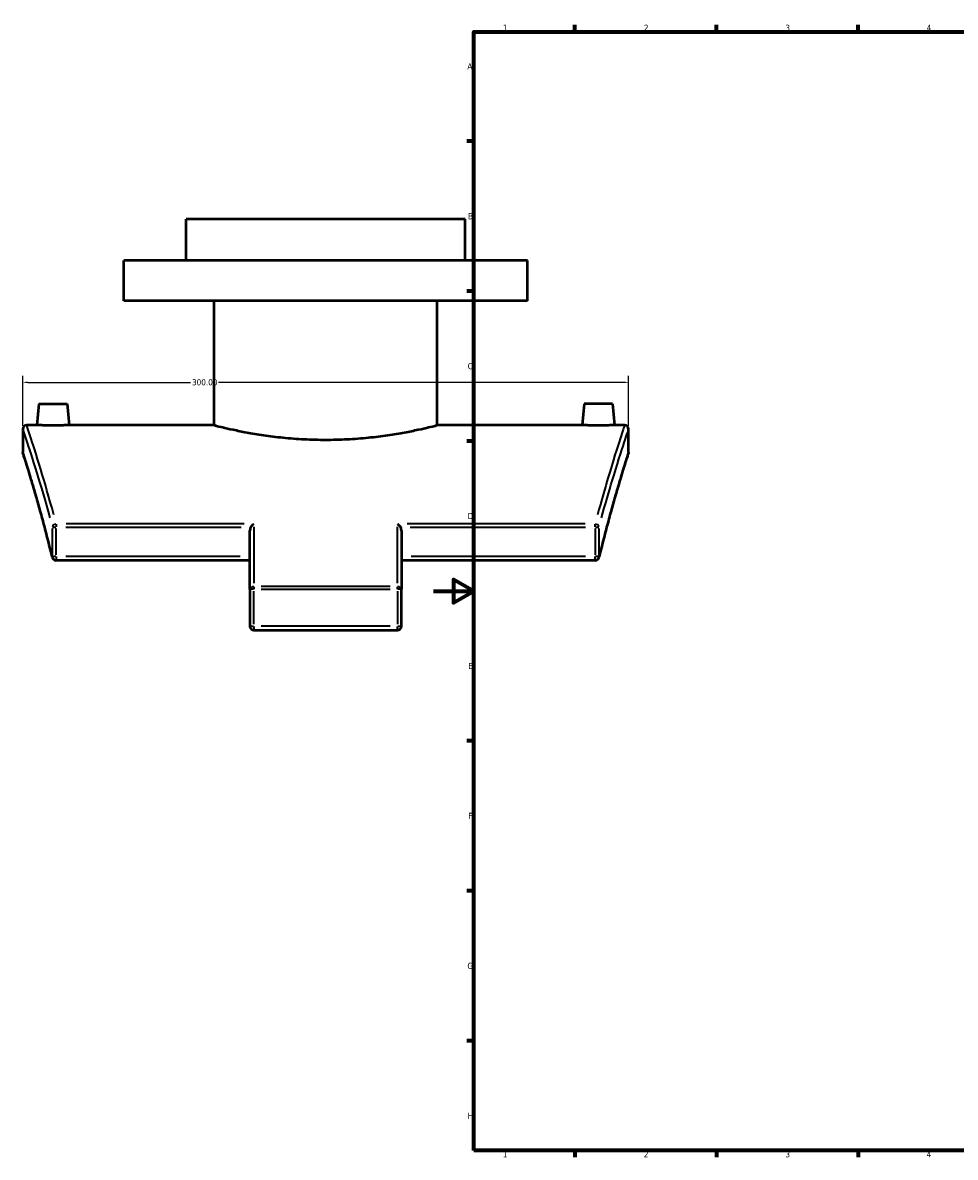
# Model space of a CAD drawing. Header units: millimetres. Extents: x -203 to 1359, y -251 to 1174.
# Tile 1 of 7: x -203 to 258, y 17 to 578. Entities that reach past the tile are written whole.
import ezdxf

# ---------------------------------------------------------------- set-up
doc = ezdxf.new("R2010")
doc.units = ezdxf.units.MM
for name, color, linetype, lineweight in [('Border (ANSI)', 7, 'Continuous', 70), ('Dimension (ANSI)', 7, 'Continuous', 25), ('Visible (ANSI)', 7, 'Continuous', 50), ('Visible Narrow (ANSI)', 7, 'Continuous', 35)]:
    doc.layers.add(name, color=color, linetype=linetype, lineweight=lineweight)
doc.styles.add('Note Text (ANSI)', font='tahoma.ttf')
doc.dimstyles.new('Default - mm (ANSI)', dxfattribs={"dimtxt": 3.048, "dimasz": 2.5, "dimexe": 3.175, "dimexo": 1.6002, "dimgap": 0.8, "dimtad": 0, "dimtoh": 1, "dimrnd": 1e-08, "dimzin": 4, "dimdsep": 46, "dimtxsty": 'Note Text (ANSI)', "dimcen": 0.09, "dimdle": 10, "dimclrd": 256, "dimclre": 256, "dimclrt": 256, "dimadec": 1, "dimazin": 1, "dimtfac": 1, "dimtofl": 0, "dimtmove": 0, "dimatfit": 3, "dimfxl": 1, "dimtolj": 1, "dimtzin": 4, "dimlwd": -1, "dimlwe": -1, "dimarcsym": 0})

# ---------------------------------------------------------------- blocks, each defined once
blk = doc.blocks.new('Borders Default Border')
at = {"layer": 'Border (ANSI)'}
for p, q in [((70.08, 574), (70.08, 577.45)), ((140.17, 574), (140.17, 577.45)), ((210.25, 574), (210.25, 577.45)), ((20, 519.75), (16.55, 519.75)), ((20, 445.5), (16.55, 445.5)), ((20, 371.25), (16.55, 371.25)), ((20, 222.75), (16.55, 222.75)), ((20, 148.5), (16.55, 148.5)), ((20, 74.25), (16.55, 74.25)), ((70.08, 20), (70.08, 16.55)), ((140.17, 20), (140.17, 16.55)), ((210.25, 20), (210.25, 16.55))]:
    blk.add_line(p, q, dxfattribs=at)
at = {"layer": 'Border (ANSI)', "flags": 128}
for points in [[(20, 20), (20, 574), (821, 574), (821, 20), (20, 20)], [(0, 297), (20, 297), (10, 302.77), (10, 291.23), (20, 297)]]:
    blk.add_lwpolyline(points, dxfattribs=at)
at = {"layer": 'Border (ANSI)', "char_height": 3.05, "attachment_point": 7, "style": 'Note Text (ANSI)'}
for s, insert in [('1', (34.35, 574.4)), ('2', (104.2, 574.4)), ('3', (174.26, 574.34)), ('4', (244.23, 574.4)), ('A', (16.78, 555.35)), ('B', (17.15, 481.1)), ('C', (16.95, 406.8)), ('D', (16.96, 332.6)), ('E', (17.21, 258.35)), ('F', (17.29, 184.1)), ('G', (16.81, 109.79)), ('H', (16.97, 35.6)), ('1', (34.35, 16.55)), ('2', (104.2, 16.55)), ('3', (174.26, 16.49)), ('4', (244.23, 16.55))]:
    blk.add_mtext(s, dxfattribs=dict(at, insert=insert))
blk = doc.blocks.new('*D13')
at = {"layer": 'Defpoints', "color": 0, "transparency": 16777216}
for p in [(-203.34, 400.34), (-203.34, 377.13), (96.66, 377.13)]:
    blk.add_point(p, dxfattribs=at)
at = {"layer": 'Dimension (ANSI)', "transparency": 16777216}
for p, q in [((-203.34, 378.73), (-203.34, 403.51)), ((-200.84, 400.34), (-120.31, 400.34)), ((94.16, 400.34), (-106.37, 400.34)), ((96.66, 378.73), (96.66, 403.51))]:
    blk.add_line(p, q, dxfattribs=at)
for points in [[(-200.84, 400.76), (-200.84, 399.92), (-203.34, 400.34)], [(94.16, 400.76), (94.16, 399.92), (96.66, 400.34)]]:
    blk.add_solid(points, dxfattribs=at)
at = {"layer": 'Dimension (ANSI)', "transparency": 16777216, "insert": (-119.51, 401.93), "char_height": 3.048, "attachment_point": 1, "style": 'Note Text (ANSI)'}
blk.add_mtext('\\A1;300.00', dxfattribs=at)

msp = doc.modelspace()

# ---------------------------------------------------------------- linework, layer by layer
at = {"layer": 'Visible (ANSI)'}
for p, q in [((15.658, 481.131), (-122.342, 481.131)), ((-122.342, 460.731), (-122.342, 481.131)), ((15.658, 460.731), (15.658, 481.131)), ((46.658, 460.731), (-153.342, 460.731)), ((-153.342, 440.731), (-153.342, 460.731)), ((46.658, 440.731), (46.658, 460.731)), ((46.658, 440.731), (-153.342, 440.731)), ((-108.542, 379.131), (-108.542, 440.731)), ((1.858, 379.131), (1.858, 440.731)), ((-195.342, 389.731), (-196.27, 379.131)), ((-195.342, 389.731), (-181.342, 389.731)), ((-181.342, 389.731), (-180.415, 379.131)), ((74.658, 389.731), (73.73, 379.131)), ((88.658, 389.731), (74.658, 389.731)), ((88.658, 389.731), (89.585, 379.131)), ((-203.342, 377.131), (-203.342, 366.131)), ((-196.27, 379.131), (-201.342, 379.131)), ((-108.542, 379.131), (-180.415, 379.131)), ((73.73, 379.131), (1.858, 379.131)), ((94.658, 379.131), (89.585, 379.131)), ((96.658, 366.131), (96.658, 377.131)), ((-90.842, 297.907), (-90.842, 327.016)), ((-15.842, 327.016), (-15.842, 297.907)), ((-90.842, 312.169), (-186.734, 312.169)), ((80.05, 312.169), (-15.842, 312.169)), ((-90.842, 297.907), (-90.842, 279.591)), ((-15.842, 279.591), (-15.842, 297.907)), ((-88.842, 277.591), (-17.842, 277.591))]:
    msp.add_line(p, q, dxfattribs=at)
for centre, start, end in [((-201.342, 377.131), 90, 180), ((94.658, 377.131), 0, 90), ((-201.342, 366.131), 180, 197.68771), ((94.658, 366.131), 342.31229, 0), ((-186.734, 314.169), 193.62904, 270), ((80.05, 314.169), 270, 346.37096), ((-88.842, 279.591), 180, 270), ((-17.842, 279.591), 270, 0)]:
    msp.add_arc(centre, 2, start, end, dxfattribs=at)
for points, knots in [([(-188.342, 378.984), (-189.339, 378.984), (-190.401, 378.992), (-192.355, 379.02), (-193.247, 379.039), (-194.654, 379.076), (-195.263, 379.096), (-196.071, 379.123), (-196.27, 379.131), (-196.27, 379.131)], [0, 0, 0, 0, 0.2989399, 0.2989399, 0.5978797, 0.5978797, 0.8967093, 0.8967093, 1.1955389, 1.1955389, 1.1955389, 1.1955389]), ([(-180.415, 379.131), (-180.415, 379.131), (-180.613, 379.123), (-181.421, 379.096), (-182.031, 379.076), (-183.437, 379.039), (-184.329, 379.02), (-186.283, 378.992), (-187.346, 378.984), (-188.342, 378.984)], [3.5866168, 3.5866168, 3.5866168, 3.5866168, 3.8854465, 3.8854465, 4.1842761, 4.1842761, 4.4832159, 4.4832159, 4.7821558, 4.7821558, 4.7821558, 4.7821558]), ([(-108.542, 379.131), (-108.542, 379.131), (-108.207, 379.044), (-106.803, 378.69), (-105.733, 378.423), (-102.912, 377.75), (-101.157, 377.345), (-97.11, 376.474), (-94.816, 376.009), (-89.933, 375.108), (-87.173, 374.639), (-81.161, 373.757), (-77.907, 373.344), (-71.112, 372.655), (-67.565, 372.38), (-60.421, 372.014), (-56.825, 371.924), (-49.86, 371.924), (-46.263, 372.014), (-39.12, 372.38), (-35.572, 372.655), (-28.777, 373.344), (-25.524, 373.757), (-19.511, 374.639), (-16.752, 375.108), (-11.868, 376.009), (-9.575, 376.474), (-5.527, 377.345), (-3.773, 377.75), (-0.951, 378.423), (0.118, 378.69), (1.523, 379.044), (1.858, 379.131), (1.858, 379.131)], [8.3577179, 8.3577179, 8.3577179, 8.3577179, 9.4023511, 9.4023511, 10.4469843, 10.4469843, 11.4916175, 11.4916175, 12.5362507, 12.5362507, 13.581047, 13.581047, 14.6258433, 14.6258433, 15.6706395, 15.6706395, 16.7154358, 16.7154358, 17.760232, 17.760232, 18.8050283, 18.8050283, 19.8498245, 19.8498245, 20.8946208, 20.8946208, 21.939254, 21.939254, 22.9838872, 22.9838872, 24.0285204, 24.0285204, 25.0731536, 25.0731536, 25.0731536, 25.0731536]), ([(81.658, 378.984), (80.661, 378.984), (79.599, 378.992), (77.645, 379.02), (76.753, 379.039), (75.346, 379.076), (74.737, 379.096), (73.929, 379.123), (73.73, 379.131), (73.73, 379.131)], [2.3910779, 2.3910779, 2.3910779, 2.3910779, 2.6900178, 2.6900178, 2.9889576, 2.9889576, 3.2877872, 3.2877872, 3.5866168, 3.5866168, 3.5866168, 3.5866168]), ([(89.585, 379.131), (89.585, 379.131), (89.387, 379.123), (88.579, 379.096), (87.969, 379.076), (86.563, 379.039), (85.671, 379.02), (83.717, 378.992), (82.654, 378.984), (81.658, 378.984)], [5.9776947, 5.9776947, 5.9776947, 5.9776947, 6.2765244, 6.2765244, 6.575354, 6.575354, 6.8742938, 6.8742938, 7.1732337, 7.1732337, 7.1732337, 7.1732337]), ([(-188.678, 313.698), (-189.472, 316.973), (-190.259, 320.116), (-191.801, 326.125), (-192.557, 328.99), (-194.023, 334.426), (-194.733, 336.997), (-196.092, 341.832), (-196.741, 344.095), (-197.964, 348.3), (-198.539, 350.241), (-199.602, 353.789), (-200.09, 355.396), (-200.969, 358.265), (-201.36, 359.527), (-202.037, 361.698), (-202.323, 362.606), (-202.783, 364.062), (-202.957, 364.61), (-203.189, 365.34), (-203.248, 365.523), (-203.248, 365.523)], [0, 0, 0, 0, 1.4908104, 1.4908104, 2.9816208, 2.9816208, 4.4724313, 4.4724313, 5.9632417, 5.9632417, 7.4540521, 7.4540521, 8.9448625, 8.9448625, 10.435673, 10.435673, 11.9264834, 11.9264834, 13.4172938, 13.4172938, 14.9081042, 14.9081042, 14.9081042, 14.9081042]), ([(96.563, 365.523), (96.563, 365.523), (96.505, 365.34), (96.272, 364.61), (96.098, 364.062), (95.639, 362.606), (95.353, 361.698), (94.676, 359.527), (94.285, 358.265), (93.405, 355.396), (92.917, 353.789), (91.854, 350.24), (91.28, 348.299), (90.056, 344.095), (89.407, 341.832), (88.049, 336.998), (87.339, 334.427), (85.873, 328.99), (85.117, 326.125), (83.574, 320.117), (82.788, 316.973), (81.994, 313.698)], [14.9081042, 14.9081042, 14.9081042, 14.9081042, 16.398933, 16.398933, 17.8897618, 17.8897618, 19.3805905, 19.3805905, 20.8714193, 20.8714193, 22.362248, 22.362248, 23.8530768, 23.8530768, 25.3439055, 25.3439055, 26.8347343, 26.8347343, 28.325563, 28.325563, 29.8163918, 29.8163918, 29.8163918, 29.8163918]), ([(-90.383, 328.68), (-90.498, 328.499), (-90.592, 328.297), (-90.775, 327.78), (-90.842, 327.366), (-90.842, 327.016)], [-1.19476627, -1.19476627, -1.19476627, -1.19476627, -1.13536285, -1.13536285, -1.03037949, -1.03037949, -1.03037949, -1.03037949]), ([(-90.383, 328.68), (-90.208, 328.954), (-90.003, 329.21), (-89.491, 329.751), (-89.167, 330.017), (-88.846, 330.223), (-88.844, 330.224), (-88.842, 330.225)], [0, 0, 0, 0, 0.09740946, 0.09740946, 0.23190541, 0.23190541, 0.23279411, 0.23279411, 0.23279411, 0.23279411]), ([(-17.842, 330.225), (-17.84, 330.224), (-17.838, 330.223), (-17.626, 330.087), (-17.414, 329.926), (-17.015, 329.567), (-16.824, 329.37), (-16.524, 329.006), (-16.407, 328.846), (-16.302, 328.68)], [-0.00089609, -0.00089609, -0.00089609, -0.00089609, 0, 0, 0.08938024, 0.08938024, 0.17454317, 0.17454317, 0.23379527, 0.23379527, 0.23379527, 0.23379527]), ([(-15.842, 327.016), (-15.842, 327.366), (-15.909, 327.78), (-16.092, 328.297), (-16.187, 328.499), (-16.302, 328.68)], [-0.34265476, -0.34265476, -0.34265476, -0.34265476, -0.23767139, -0.23767139, -0.17826798, -0.17826798, -0.17826798, -0.17826798])]:
    msp.add_open_spline(points, degree=3, knots=knots, dxfattribs=at)
at = {"layer": 'Visible Narrow (ANSI)'}
for p, q in [((-188.688, 327.955), (-188.688, 314.895)), ((-188.655, 328.68), (-186.87, 328.68)), ((-186.734, 330.168), (-186.734, 328.769)), ((-186.734, 314.895), (-186.734, 327.955)), ((-181.917, 328.68), (-95.2, 328.68)), ((-93.737, 330.225), (-181.84, 330.225)), ((-88.842, 328.826), (-88.842, 300.86)), ((-17.842, 300.86), (-17.842, 328.826)), ((75.155, 330.225), (-12.948, 330.225)), ((-11.484, 328.68), (75.232, 328.68)), ((80.05, 328.769), (80.05, 330.168)), ((80.05, 327.955), (80.05, 314.895)), ((80.185, 328.68), (81.97, 328.68)), ((82.004, 314.895), (82.004, 327.955)), ((-186.87, 314.169), (-188.655, 314.169)), ((-186.734, 314.012), (-186.734, 312.175)), ((-95.637, 314.169), (-181.94, 314.169)), ((75.255, 314.169), (-11.048, 314.169)), ((80.05, 312.175), (80.05, 314.012)), ((81.97, 314.169), (80.185, 314.169)), ((-88.999, 297.907), (-90.836, 297.907)), ((-88.842, 299.109), (-88.842, 297.975)), ((-21.392, 299.163), (-85.292, 299.163)), ((-85.292, 297.907), (-21.392, 297.907)), ((-17.842, 297.975), (-17.842, 299.109)), ((-15.848, 297.907), (-17.685, 297.907)), ((-88.842, 280.507), (-88.842, 296.991)), ((-17.842, 296.991), (-17.842, 280.507)), ((-90.836, 279.591), (-88.999, 279.591)), ((-88.842, 279.434), (-88.842, 277.597)), ((-21.392, 279.591), (-85.292, 279.591)), ((-17.842, 277.597), (-17.842, 279.434)), ((-17.685, 279.591), (-15.848, 279.591))]:
    msp.add_line(p, q, dxfattribs=at)
for centre, major_axis, ratio, start_param, end_param in [((-186.734, 328.68), (-1.933, -0.514), 0.7617492, 4.5842745, 5.8755899), ((80.05, 328.68), (1.933, -0.514), 0.7617492, 0.4075954, 1.6989108), ((-186.734, 314.169), (-1.944, -0.471), 0.7331646, 5.9797703, 6.2672161), ((80.05, 314.169), (1.944, -0.471), 0.7331646, 0.0159692, 0.303415), ((-88.842, 297.907), (-2, 0), 0.6280549, 4.7909288, 6.2046455), ((-17.842, 297.907), (2, 0), 0.6280549, 0.0785398, 1.4922565)]:
    msp.add_ellipse(centre, major_axis=major_axis, ratio=ratio, start_param=start_param, end_param=end_param, dxfattribs=at)
for points, knots in [([(-203.298, 377.003), (-203.141, 376.54), (-202.564, 374.831), (-200.389, 368.238), (-198.57, 362.658), (-194.435, 349.158), (-192.239, 341.721), (-189.909, 333.201)], [15.4820829, 15.4820829, 15.4820829, 15.4820829, 19.4752063, 19.4752063, 24.4923555, 24.4923555, 28.7526109, 28.7526109, 28.7526109, 28.7526109]), ([(-187.951, 334.788), (-190.274, 343.389), (-192.463, 350.895), (-196.585, 364.522), (-198.398, 370.155), (-200.566, 376.809), (-201.142, 378.535), (-201.298, 379.001)], [-28.7526109, -28.7526109, -28.7526109, -28.7526109, -24.4923555, -24.4923555, -19.4752063, -19.4752063, -15.4820829, -15.4820829, -15.4820829, -15.4820829]), ([(94.615, 379.002), (94.435, 378.465), (93.695, 376.255), (91.05, 368.089), (88.999, 361.655), (84.925, 347.941), (83.139, 341.72), (81.267, 334.788)], [-14.0075898, -14.0075898, -14.0075898, -14.0075898, -9.4103208, -9.4103208, -4.1709955, -4.1709955, -0.7372416, -0.7372416, -0.7372416, -0.7372416]), ([(83.225, 333.2), (85.103, 340.068), (86.895, 346.231), (90.981, 359.818), (93.039, 366.191), (95.692, 374.282), (96.434, 376.471), (96.614, 377.003)], [0.7372416, 0.7372416, 0.7372416, 0.7372416, 4.1709955, 4.1709955, 9.4103208, 9.4103208, 14.0075898, 14.0075898, 14.0075898, 14.0075898]), ([(-189.88, 318.996), (-191.596, 325.846), (-193.258, 332.054), (-197.257, 346.419), (-199.37, 353.403), (-202.258, 362.764), (-203.104, 365.387), (-203.298, 365.994)], [0.7454052, 0.7454052, 0.7454052, 0.7454052, 3.9873248, 3.9873248, 9.2318289, 9.2318289, 14.162699, 14.162699, 14.162699, 14.162699]), ([(96.612, 365.992), (96.478, 365.575), (96.046, 364.221), (94.42, 359.042), (93.052, 354.641), (89.086, 341.198), (86.227, 331.102), (83.195, 318.995)], [15.6535186, 15.6535186, 15.6535186, 15.6535186, 19.0298662, 19.0298662, 23.3414455, 23.3414455, 29.0709774, 29.0709774, 29.0709774, 29.0709774])]:
    msp.add_open_spline(points, degree=3, knots=knots, dxfattribs=at)

# ---------------------------------------------------------------- block references
msp.add_blockref('Borders Default Border', (0, 0))

# ---------------------------------------------------------------- dimensions: what is measured, and where the dimension line sits
at = {"layer": 'Dimension (ANSI)'}
dim = msp.add_linear_dim(base=(-203.342, 400.339), p1=(96.658, 377.131), p2=(-203.342, 377.131), dimstyle='Default - mm (ANSI)', override={"dimtoh": 0, "dimdec": 2, "dimtp": 0, "dimtm": 0, "dimtdec": 2, "dimatfit": 1}, dxfattribs=at)
dim.commit()
dim.dimension.update_dxf_attribs({"geometry": '*D13', "text_midpoint": (-113.342, 400.339), "dimtype": 160})

doc.saveas('drawing.dxf')
